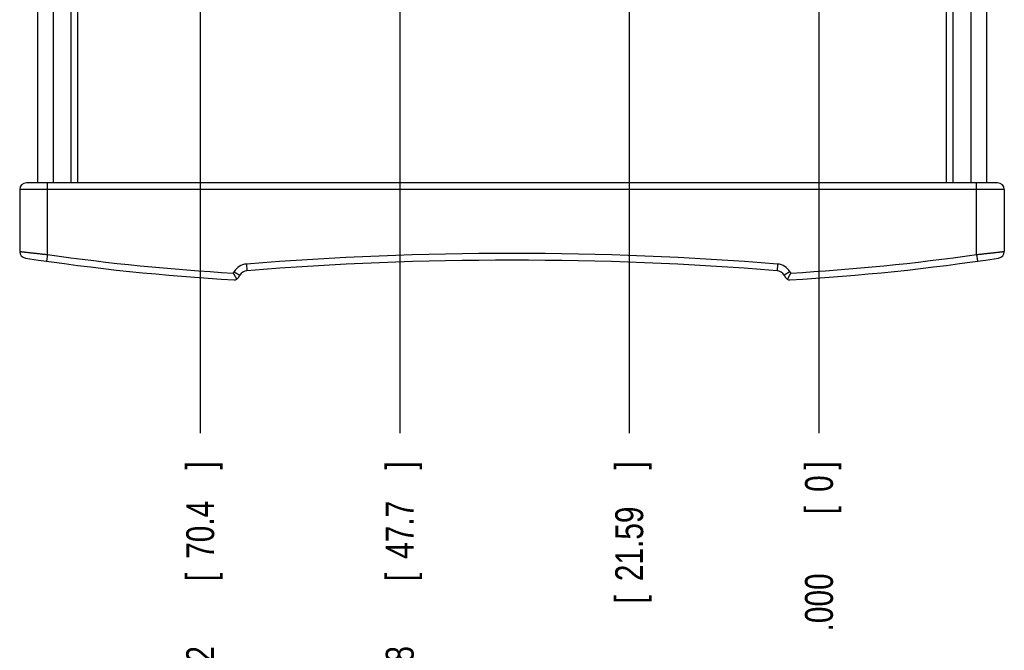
# Model space of a CAD drawing. Header units: inches. Extents: x 0 to 34, y 0 to 22.
# Tile 7 of 22: x 6.2 to 10.6, y 7.4 to 10.2. Entities that reach past the tile are written whole.
import ezdxf

# ---------------------------------------------------------------- set-up
doc = ezdxf.new("R2010")
doc.units = ezdxf.units.IN
doc.header["$LTSCALE"] = 1.87
doc.header["$MEASUREMENT"] = 0
doc.layers.get('0').update_dxf_attribs({"linetype": 'CONTINUOUS'})
doc.layers.add('DIMENSIONS', color=7, linetype='CONTINUOUS')
doc.styles.get("Standard").update_dxf_attribs({"font": 'txt', "width": 0.8})
doc.dimstyles.new('DIMSTYLE_2', dxfattribs={"dimtxt": 0.125, "dimasz": 0.1875, "dimexe": 0.18, "dimexo": 0.0625, "dimgap": 0.09, "dimtad": 0, "dimtih": 1, "dimtoh": 1, "dimdec": 3, "dimzin": 4, "dimdsep": 46, "dimtxsty": 'STANDARD', "dimblk": '_FILLED', "dimblk1": '_FILLED', "dimblk2": '_FILLED', "dimcen": 0.09, "dimadec": 0, "dimazin": 0, "dimtp": 0.01, "dimtm": 0.01, "dimtfac": 1, "dimtdec": 3, "dimtofl": 0, "dimtmove": 0, "dimatfit": 3, "dimldrblk": '_FILLED', "dimfxl": 1, "dimtolj": 1, "dimtzin": 4, "dimarcsym": 0})

# ---------------------------------------------------------------- blocks, each defined once
blk = doc.blocks.new('*D10')
at = {"layer": 'DIMENSIONS', "color": 2, "linetype": 'CONTINUOUS'}
blk.add_line((8.9286, 10.4391), (8.9286, 8.3899), dxfattribs=at)
at = {"layer": 'DIMENSIONS', "color": 2, "linetype": 'CONTINUOUS', "width": 0.8}
for s, p in [(']', (8.9911, 8.2274)), ('21.59', (8.9911, 7.7274)), ('[', (8.9911, 7.6274)), ('.850', (8.9911, 7.1024))]:
    blk.add_text(s, height=0.125, rotation=90, dxfattribs=at).set_placement(p)
blk = doc.blocks.new('_FILLED')
at = {"color": 0, "linetype": 'BYBLOCK'}
blk.add_solid([(0, 0), (-1, 0.167), (-1, -0.167)], dxfattribs=at)
blk = doc.blocks.new('*D12')
at = {"layer": 'DIMENSIONS', "color": 2, "linetype": 'CONTINUOUS'}
blk.add_line((9.7786, 10.4391), (9.7786, 8.3899), dxfattribs=at)
at = {"layer": 'DIMENSIONS', "color": 2, "linetype": 'CONTINUOUS', "width": 0.8}
for s, p in [(']', (9.8411, 8.2274)), ('0', (9.8411, 8.1274)), ('[', (9.8411, 8.0274)), ('.000', (9.8411, 7.5024))]:
    blk.add_text(s, height=0.125, rotation=90, dxfattribs=at).set_placement(p)
blk = doc.blocks.new('*D21')
at = {"layer": 'DIMENSIONS', "color": 2, "linetype": 'CONTINUOUS'}
blk.add_line((7.9008, 10.4446), (7.9008, 8.3899), dxfattribs=at)
at = {"layer": 'DIMENSIONS', "color": 2, "linetype": 'CONTINUOUS', "width": 0.8}
for s, p in [(']', (7.9633, 8.2274)), ('47.7', (7.9633, 7.8274)), ('[', (7.9633, 7.7274)), ('1.878', (7.9633, 7.1024))]:
    blk.add_text(s, height=0.125, rotation=90, dxfattribs=at).set_placement(p)
blk = doc.blocks.new('*D22')
at = {"layer": 'DIMENSIONS', "color": 2, "linetype": 'CONTINUOUS'}
blk.add_line((7.0071, 10.4446), (7.0071, 8.3899), dxfattribs=at)
at = {"layer": 'DIMENSIONS', "color": 2, "linetype": 'CONTINUOUS', "width": 0.8}
for s, p in [(']', (7.0696, 8.2274)), ('70.4', (7.0696, 7.8274)), ('[', (7.0696, 7.7274)), ('2.772', (7.0696, 7.1024))]:
    blk.add_text(s, height=0.125, rotation=90, dxfattribs=at).set_placement(p)

msp = doc.modelspace()

# ---------------------------------------------------------------- linework, layer by layer
at = {"color": 7, "linetype": 'CONTINUOUS'}
for p, q in [((6.2786, 16.7317), (6.2786, 9.5117)), ((6.3486, 16.7317), (6.3486, 9.5117)), ((6.4286, 9.5117), (6.4286, 16.7317)), ((6.4586, 9.5117), (6.4586, 16.7317)), ((10.3486, 16.7317), (10.3486, 9.5117)), ((10.3786, 16.7317), (10.3786, 9.5117)), ((10.4586, 16.7317), (10.4586, 9.5117)), ((10.5286, 16.7317), (10.5286, 9.5117)), ((10.6086, 9.4817), (6.1986, 9.4817)), ((6.1986, 9.4817), (6.1986, 9.2045)), ((10.5786, 9.5117), (6.2286, 9.5117)), ((6.3236, 9.1905), (6.3236, 9.5117)), ((10.4836, 9.1905), (10.4836, 9.5117)), ((10.6086, 9.4817), (10.6086, 9.2045)), ((6.3236, 9.1905), (6.3194, 9.1608)), ((10.4836, 9.1905), (10.4879, 9.1608)), ((7.2138, 9.1483), (7.2162, 9.1184)), ((9.5934, 9.1483), (9.5911, 9.1184)), ((7.1554, 9.1077), (7.1587, 9.1135)), ((7.1587, 9.1135), (7.1847, 9.0985)), ((7.1783, 9.0873), (7.1847, 9.0985)), ((9.6485, 9.1135), (9.6225, 9.0985)), ((9.6225, 9.0985), (9.629, 9.0873)), ((9.6485, 9.1135), (9.6519, 9.1077))]:
    msp.add_line(p, q, dxfattribs=at)
for centre, radius, start, end in [((6.2286, 9.4817), 0.03, 90, 180), ((10.5786, 9.4817), 0.03, 0, 90), ((6.2286, 9.2045), 0.03, 179.9999, 261.3584), ((7.7266, 19.0613), 10, 261.35888, 266.75106), ((7.7266, 19.0613), 9.97, 261.9107, 266.71568), ((8.4036, -5.8346), 15.03, 85.45958, 94.54042), ((9.0807, 19.0613), 10, 273.24894, 278.64112), ((9.0807, 19.0613), 9.97, 273.28432, 278.0893), ((10.5786, 9.2045), 0.03, 278.6411, 360), ((7.2194, 9.0785), 0.07, 94.5404, 150), ((8.4036, -5.8346), 15, 85.45958, 94.54042), ((9.5879, 9.0785), 0.07, 30, 85.4596), ((7.161, 9.0973), 0.02, 266.7511, 330), ((7.2194, 9.0785), 0.04, 94.5404, 150), ((9.5879, 9.0785), 0.04, 30, 85.4596), ((9.6463, 9.0973), 0.02, 210, 273.2489)]:
    msp.add_arc(centre, radius, start, end, dxfattribs=at)
for points, knots in [([(6.1986, 9.2045), (6.1987, 9.2045), (6.199, 9.2044), (6.1997, 9.2044), (6.2008, 9.2042), (6.2024, 9.204), (6.2044, 9.2038), (6.2069, 9.2035), (6.2097, 9.2032), (6.213, 9.2028), (6.2167, 9.2024), (6.2208, 9.2019), (6.2252, 9.2014), (6.23, 9.2009), (6.2352, 9.2003), (6.2407, 9.1997), (6.2465, 9.199), (6.2525, 9.1983), (6.2588, 9.1976), (6.2654, 9.1969), (6.2722, 9.1961), (6.2792, 9.1954), (6.2863, 9.1946), (6.2936, 9.1938), (6.301, 9.193), (6.3085, 9.1921), (6.3161, 9.1913), (6.3211, 9.1908), (6.3236, 9.1905)], [0, 0, 0, 0, 0.001813, 0.007248, 0.016288, 0.028901, 0.045043, 0.064658, 0.087676, 0.114012, 0.143572, 0.176248, 0.211923, 0.250465, 0.291739, 0.335604, 0.38191, 0.430501, 0.481207, 0.533846, 0.588225, 0.644145, 0.701399, 0.759772, 0.819047, 0.879001, 0.939399, 1, 1, 1, 1]), ([(10.4836, 9.1905), (10.4862, 9.1908), (10.4912, 9.1913), (10.4987, 9.1921), (10.5062, 9.193), (10.5136, 9.1938), (10.5209, 9.1946), (10.5281, 9.1954), (10.535, 9.1961), (10.5418, 9.1969), (10.5484, 9.1976), (10.5547, 9.1983), (10.5608, 9.199), (10.5666, 9.1997), (10.572, 9.2003), (10.5772, 9.2009), (10.582, 9.2014), (10.5865, 9.2019), (10.5906, 9.2024), (10.5942, 9.2028), (10.5975, 9.2032), (10.6004, 9.2035), (10.6029, 9.2038), (10.6049, 9.204), (10.6064, 9.2042), (10.6076, 9.2044), (10.6083, 9.2044), (10.6086, 9.2045), (10.6086, 9.2045)], [0, 0, 0, 0, 0.060598, 0.120992, 0.180938, 0.240203, 0.298563, 0.3558, 0.4117, 0.466057, 0.518674, 0.569364, 0.617947, 0.664253, 0.708127, 0.749418, 0.787984, 0.823684, 0.856384, 0.885961, 0.912308, 0.935333, 0.954952, 0.971096, 0.98371, 0.992751, 0.998186, 1, 1, 1, 1]), ([(7.1554, 9.1077), (7.1559, 9.1067), (7.1569, 9.1049), (7.1584, 9.1021), (7.1599, 9.0994), (7.1613, 9.0967), (7.1627, 9.0942), (7.164, 9.0918), (7.1652, 9.0895), (7.1663, 9.0875), (7.1673, 9.0856), (7.1683, 9.0838), (7.1691, 9.0823), (7.1698, 9.081), (7.1703, 9.0801), (7.1705, 9.0797)], [0, 0, 0, 0, 0.101018, 0.201094, 0.299118, 0.394026, 0.48505, 0.571233, 0.651811, 0.726326, 0.794409, 0.855958, 0.910725, 0.958791, 1, 1, 1, 1]), ([(9.6519, 9.1077), (9.6514, 9.1067), (9.6504, 9.1049), (9.6489, 9.1021), (9.6474, 9.0994), (9.646, 9.0967), (9.6446, 9.0942), (9.6433, 9.0918), (9.6421, 9.0895), (9.641, 9.0875), (9.6399, 9.0856), (9.639, 9.0838), (9.6382, 9.0823), (9.6374, 9.081), (9.637, 9.0801), (9.6368, 9.0797)], [0, 0, 0, 0, 0.101018, 0.201094, 0.299118, 0.394026, 0.48505, 0.571233, 0.651811, 0.726326, 0.794409, 0.855958, 0.910725, 0.958791, 1, 1, 1, 1])]:
    msp.add_open_spline(points, degree=3, knots=knots, dxfattribs=at)

# ---------------------------------------------------------------- dimensions: what is measured, and where the dimension line sits
at = {"layer": 'DIMENSIONS', "color": 2, "linetype": 'CONTINUOUS'}
for feature_location, offset, origin, picture, middle in [((7.0071308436, 10.4445843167), (0, -2.054729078), (9.7786308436, 10.5070843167), '*D22', (7.0071308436, 7.7148552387)), ((7.9008, 10.4446), (0, -2.0547), (9.7786, 10.5071), '*D21', (7.9008, 7.7149)), ((8.9286, 10.4391), (0, -2.0492), (9.7786, 10.5016), '*D10', (8.9286, 7.7149)), ((9.7786308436, 10.4390843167), (0, -2.049229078), (9.7786308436, 10.5015843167), '*D12', (9.7786308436, 7.9148552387))]:
    dim = msp.add_ordinate_dim(feature_location=feature_location, offset=offset, dtype=1, origin=origin, dimstyle='DIMSTYLE_2', dxfattribs=at)
    dim.commit()
    dim.dimension.update_dxf_attribs({"geometry": picture, "text_midpoint": middle})

doc.saveas('drawing.dxf')
